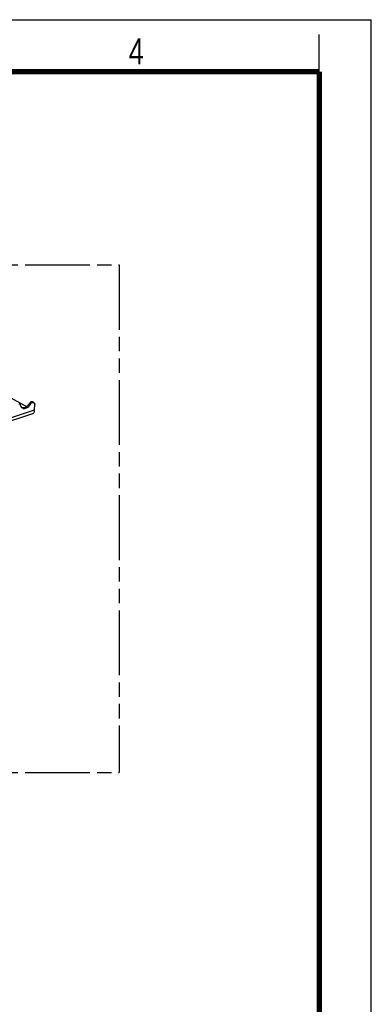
# Model space of a CAD drawing. Header units: millimetres. Extents: x 0 to 210, y 0 to 297.
# Tile 13 of 13: x 163 to 210, y 165 to 297. Entities that reach past the tile are written whole.
import ezdxf

# ---------------------------------------------------------------- set-up
doc = ezdxf.new("R2010")
doc.units = ezdxf.units.MM
doc.header["$LTSCALE"] = 19.36
doc.linetypes.add('PHANTOM', pattern=[0.8, 0.45, -0.05, 0.1, -0.05, 0.1, -0.05])
doc.layers.get('0').update_dxf_attribs({"linetype": 'CONTINUOUS'})
doc.layers.add('DEFAULT_3', color=7, linetype='PHANTOM')
doc.styles.add('TEXTSTYLE_2', font='txt', dxfattribs={"width": 0.75})

msp = doc.modelspace()

# ---------------------------------------------------------------- linework, layer by layer
at = {"color": 2, "linetype": 'Continuous'}
for p, q in [((0, 297), (210, 297)), ((210, 0), (210, 297)), ((203, 290), (203, 295))]:
    msp.add_line(p, q, dxfattribs=at)
at = {"color": 7, "linetype": 'Continuous'}
for p, q in [((161.1135, 246.3834), (163.6473, 244.9705)), ((164.6163, 245.5136), (164.4618, 245.5998)), ((164.7284, 244.5167), (164.7359, 245.2687)), ((147.1752, 238.2862), (164.4859, 244.0332))]:
    msp.add_line(p, q, dxfattribs=at)
at = {"color": 9, "linetype": 'Continuous'}
for p, q in [((164.1767, 245.3054), (164.0221, 245.3916)), ((147.3076, 238.7331), (164.7284, 244.5167))]:
    msp.add_line(p, q, dxfattribs=at)
at = {"color": 7, "linetype": 'Continuous', "const_width": 0.7}
for points in [[(7, 290), (203, 290)], [(203, 7), (203, 290)]]:
    msp.add_lwpolyline(points, dxfattribs=at)
at = {"color": 7, "linetype": 'Continuous'}
for points, knots in [([(162.6023, 245.3387), (162.6225, 245.3453), (162.6638, 245.3522), (162.7046, 245.341), (162.7216, 245.3315)], [0, 0, 0, 0, 0.52200196, 1, 1, 1, 1]), ([(162.7216, 245.3315), (162.7401, 245.3212), (162.7736, 245.2886), (162.7887, 245.2452), (162.7928, 245.2222)], [0, 0, 0, 0, 0.47491004, 1, 1, 1, 1]), ([(162.7928, 245.2222), (162.8093, 245.1299), (162.8699, 244.9564), (163.0037, 244.826), (163.0777, 244.7848)], [0, 0, 0, 0, 0.52505192, 1, 1, 1, 1]), ([(164.0221, 245.3916), (163.9641, 245.2892), (163.8264, 245.1036), (163.5665, 244.8985), (163.2825, 244.7932), (163.0886, 244.806), (163.0056, 244.8343)], [0, 0, 0, 0, 0.28405153, 0.55047483, 0.78849417, 1, 1, 1, 1]), ([(163.0777, 244.7848), (163.1179, 244.7623), (163.2068, 244.728), (163.406, 244.7083), (163.6756, 244.7837), (163.9623, 244.9948), (164.1136, 245.1942), (164.1767, 245.3054)], [0, 0, 0, 0, 0.10362668, 0.2109875, 0.44564083, 0.71239666, 1, 1, 1, 1]), ([(164.4618, 245.5998), (164.4293, 245.6179), (164.3479, 245.6359), (164.2228, 245.6002), (164.1079, 245.5159), (164.0474, 245.4361), (164.0221, 245.3916)], [0, 0, 0, 0, 0.20951442, 0.44459427, 0.71183299, 1, 1, 1, 1]), ([(164.1767, 245.3054), (164.2019, 245.3499), (164.2624, 245.4297), (164.3774, 245.514), (164.5024, 245.5497), (164.5839, 245.5317), (164.6164, 245.5136)], [0, 0, 0, 0, 0.28816701, 0.55540573, 0.79048558, 1, 1, 1, 1]), ([(164.6164, 245.5136), (164.6352, 245.5031), (164.6705, 245.4749), (164.7235, 245.3949), (164.7364, 245.3192), (164.7359, 245.2687)], [0, 0, 0, 0, 0.22798697, 0.46698809, 1, 1, 1, 1]), ([(164.4859, 244.0332), (164.5227, 244.0454), (164.595, 244.0909), (164.6714, 244.2029), (164.7179, 244.3495), (164.7279, 244.4586), (164.7284, 244.5167)], [0, 0, 0, 0, 0.20279576, 0.43047245, 0.69599865, 1, 1, 1, 1])]:
    msp.add_open_spline(points, degree=3, knots=knots, dxfattribs=at)
at = {"layer": 'DEFAULT_3', "color": 91, "linetype": 'PHANTOM', "true_color": 0x80ff80}
for p, q in [((39.5369, 264.0224), (176.0778, 264.0224)), ((176.0778, 264.0224), (176.0778, 195.752)), ((39.5369, 195.752), (176.0778, 195.752))]:
    msp.add_line(p, q, dxfattribs=at)

# ---------------------------------------------------------------- texts
at = {"color": 5, "linetype": 'Continuous', "style": 'TEXTSTYLE_2', "width": 0.785714}
msp.add_text('4', height=3.5, dxfattribs=at).set_placement((177.3831, 290.9911))

doc.saveas('drawing.dxf')
